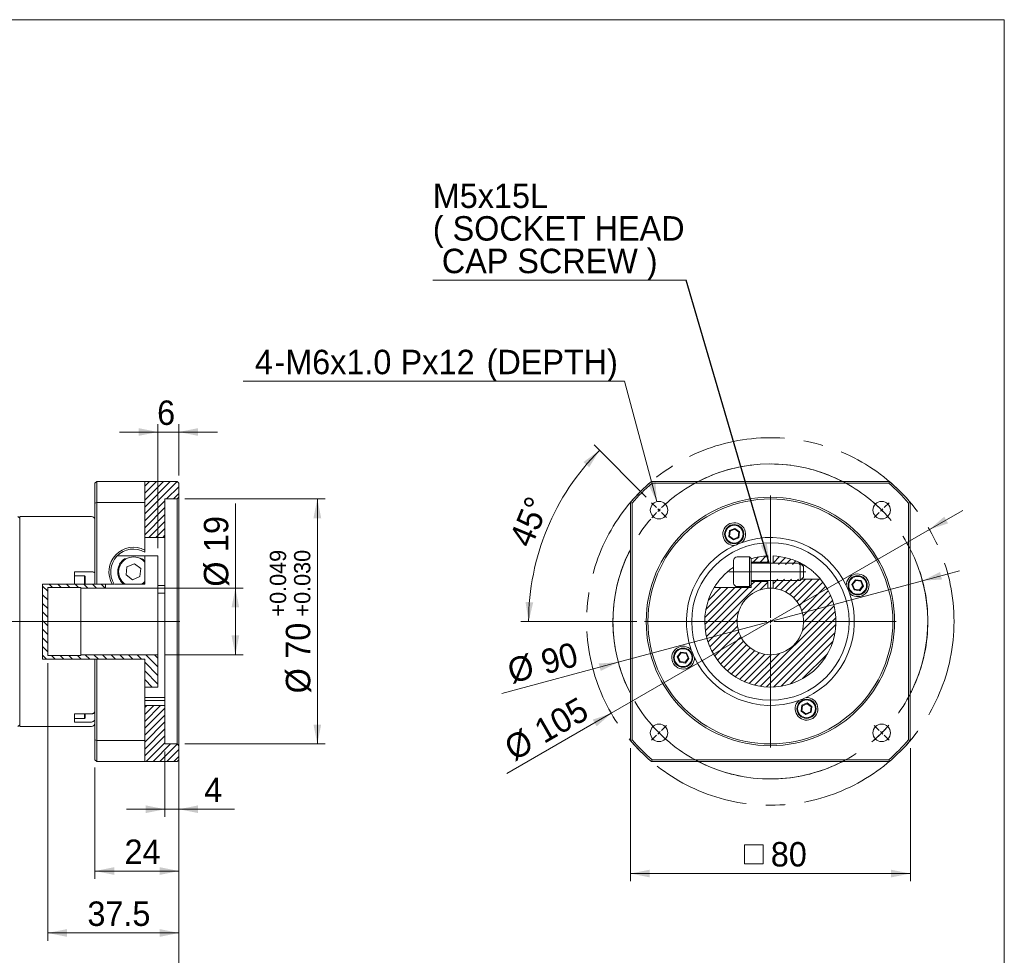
# Model space of a CAD drawing. Header units: millimetres. Extents: x 22 to 631, y 22 to 440.
# Tile 3 of 3: x 350 to 631, y 173 to 440. Entities that reach past the tile are written whole.
import ezdxf

# ---------------------------------------------------------------- set-up
doc = ezdxf.new("R2010")
doc.units = ezdxf.units.MM
doc.header["$LTSCALE"] = 2.2
doc.linetypes.add('CENTERX2', pattern=[20.32, 12.7, -2.54, 2.54, -2.54])
doc.styles.add('SLDTEXTSTYLE0', font='ARIAL.TTF', dxfattribs={"width": 0.948})
doc.styles.get("Standard").update_dxf_attribs({"font": 'ARIAL.TTF'})
doc.dimstyles.new('SLDDIMSTYLE1', dxfattribs={"dimtxt": 6.780361, "dimasz": 5.5, "dimexe": 0, "dimexo": 0.0625, "dimgap": 1.69509, "dimtad": 1, "dimdec": 4, "dimlfac": 2.2, "dimzin": 12, "dimdsep": 46, "dimtxsty": 'SLDTEXTSTYLE0', "dimsah": 1, "dimcen": 0.09, "dimadec": 4, "dimazin": 0, "dimtfac": 1, "dimtdec": 4, "dimtofl": 0, "dimtmove": 0, "dimatfit": 3, "dimfxl": 0, "dimtolj": 1, "dimtzin": 12, "dimarcsym": 0})
doc.dimstyles.new('SLDDIMSTYLE10', dxfattribs={"dimtxt": 6.780361, "dimasz": 5.5, "dimexe": 0, "dimexo": 0.0625, "dimgap": 1.69509, "dimtad": 1, "dimdec": 4, "dimrnd": 1e-09, "dimzin": 12, "dimdsep": 46, "dimtxsty": 'SLDTEXTSTYLE0', "dimsah": 1, "dimcen": 0.09, "dimadec": 0, "dimazin": 0, "dimtfac": 1, "dimtdec": 4, "dimtmove": 0, "dimatfit": 3, "dimfxl": 0, "dimtolj": 1, "dimtzin": 12, "dimarcsym": 0})
doc.dimstyles.new('SLDDIMSTYLE3', dxfattribs={"dimtxt": 6.780361, "dimasz": 5.5, "dimexe": 0, "dimexo": 0.0625, "dimgap": 1.69509, "dimtad": 1, "dimdec": 4, "dimrnd": 1e-09, "dimzin": 12, "dimdsep": 46, "dimtxsty": 'SLDTEXTSTYLE0', "dimsah": 1, "dimcen": 0.09, "dimadec": 0, "dimazin": 0, "dimtfac": 1, "dimtdec": 4, "dimtofl": 0, "dimtmove": 0, "dimatfit": 3, "dimfxl": 0, "dimtolj": 1, "dimtzin": 12, "dimarcsym": 0})
doc.dimstyles.new('SLDDIMSTYLE4', dxfattribs={"dimtxt": 6.780361, "dimasz": 5.5, "dimexe": 0, "dimexo": 0.0625, "dimgap": 1.69509, "dimtad": 0, "dimtih": 1, "dimtoh": 1, "dimdec": 0, "dimrnd": 1e-09, "dimzin": 12, "dimdsep": 46, "dimtxsty": 'SLDTEXTSTYLE0', "dimsah": 1, "dimcen": 0.09, "dimadec": 0, "dimazin": 0, "dimtfac": 1, "dimtdec": 4, "dimtofl": 0, "dimtmove": 0, "dimatfit": 3, "dimfxl": 0, "dimtolj": 1, "dimtzin": 12, "dimarcsym": 0})
doc.dimstyles.new('SLDDIMSTYLE5', dxfattribs={"dimtxt": 6.780361, "dimasz": 5.5, "dimexe": 0, "dimexo": 0.0625, "dimgap": 1.69509, "dimtad": 1, "dimdec": 4, "dimrnd": 1e-09, "dimzin": 12, "dimdsep": 46, "dimtxsty": 'SLDTEXTSTYLE0', "dimsah": 1, "dimcen": 0.09, "dimadec": 0, "dimazin": 0, "dimtol": 1, "dimtp": 0.049, "dimtm": -0.03, "dimtfac": 1, "dimtdec": 3, "dimtofl": 0, "dimtmove": 0, "dimatfit": 3, "dimfxl": 0, "dimtolj": 1, "dimtzin": 0, "dimarcsym": 0})
doc.dimstyles.new('SLDDIMSTYLE6', dxfattribs={"dimtxt": 6.780361, "dimasz": 5.5, "dimexe": 0, "dimexo": 0.0625, "dimgap": 1.69509, "dimtad": 1, "dimdec": 4, "dimrnd": 1e-09, "dimzin": 12, "dimdsep": 46, "dimtxsty": 'SLDTEXTSTYLE0', "dimsah": 1, "dimcen": 0.09, "dimadec": 0, "dimazin": 0, "dimtfac": 1, "dimtdec": 4, "dimtofl": 0, "dimtmove": 0, "dimatfit": 3, "dimfxl": 0, "dimtolj": 1, "dimtzin": 12, "dimarcsym": 0})
doc.dimstyles.new('SLDDIMSTYLE9', dxfattribs={"dimtxt": 0, "dimasz": 5.5, "dimexe": 0, "dimexo": 0.0625, "dimgap": 0, "dimtad": 0, "dimtih": 1, "dimtoh": 1, "dimdec": 0, "dimrnd": 1e-09, "dimzin": 0, "dimdsep": 46, "dimtxsty": 'Standard', "dimsah": 1, "dimcen": 0.09, "dimadec": 0, "dimazin": 0, "dimtfac": 5.5, "dimtdec": 0, "dimtofl": 0, "dimtmove": 0, "dimatfit": 3, "dimfxl": 0, "dimtolj": 1, "dimtzin": 0, "dimarcsym": 0})

# ---------------------------------------------------------------- blocks, each defined once
blk = doc.blocks.new('*D18')
at = {"color": 7, "linetype": 'Continuous', "lineweight": 0}
for p, q in [((238.47, 255.86), (238.47, 159.26)), ((395.47, 232.04), (395.47, 159.26)), ((238.47, 161.46), (395.47, 161.46))]:
    blk.add_line(p, q, dxfattribs=at)
for points in [[(238.47, 161.46), (243.97, 160.36), (243.97, 162.56)], [(395.47, 161.46), (389.97, 162.56), (389.97, 160.36)]]:
    blk.add_solid(points, dxfattribs=at)
at = {"color": 7, "linetype": 'Continuous', "lineweight": 0, "insert": (306.69, 170.46), "char_height": 6.985, "attachment_point": 1, "style": 'SLDTEXTSTYLE0'}
blk.add_mtext('157', dxfattribs=at)
blk = doc.blocks.new('*D19')
at = {"color": 7, "linetype": 'Continuous', "lineweight": 0}
for p, q in [((397.17, 303.06), (437.24, 303.06)), ((435.04, 303.06), (435.04, 233.06)), ((397.17, 233.06), (437.24, 233.06))]:
    blk.add_line(p, q, dxfattribs=at)
for points in [[(435.04, 303.06), (433.94, 297.56), (436.14, 297.56)], [(435.04, 233.06), (436.14, 238.56), (433.94, 238.56)]]:
    blk.add_solid(points, dxfattribs=at)
at = {"color": 7, "linetype": 'Continuous', "lineweight": 0, "attachment_point": 1, "rotation": 90, "style": 'SLDTEXTSTYLE0'}
for s, insert, char_height in [('0.049', (421.45, 273.08), 4.657), ('0.030', (428.38, 273.08), 4.657), ('+', (421.45, 269.46), 4.66), ('+', (428.38, 269.46), 4.66), ('70', (426.03, 257.4), 6.985), ('%%c', (426.03, 247.51), 6.985)]:
    blk.add_mtext(s, dxfattribs=dict(at, insert=insert, char_height=char_height))
blk = doc.blocks.new('*D20')
at = {"color": 7, "linetype": 'Continuous', "lineweight": 0}
for p, q in [((411.61, 277.56), (411.61, 301.72)), ((376.67, 277.56), (413.81, 277.56)), ((411.61, 258.56), (411.61, 277.56)), ((391.67, 258.56), (413.81, 258.56))]:
    blk.add_line(p, q, dxfattribs=at)
for points in [[(411.61, 277.56), (410.51, 272.06), (412.71, 272.06)], [(411.61, 258.56), (412.71, 264.06), (410.51, 264.06)]]:
    blk.add_solid(points, dxfattribs=at)
at = {"color": 7, "linetype": 'Continuous', "lineweight": 0, "char_height": 6.985, "attachment_point": 1, "rotation": 90, "style": 'SLDTEXTSTYLE0'}
for s, insert in [('19', (402.6, 287.89)), ('%%c', (402.6, 278))]:
    blk.add_mtext(s, dxfattribs=dict(at, insert=insert))
blk = doc.blocks.new('*D21')
at = {"color": 7, "linetype": 'Continuous', "lineweight": 0}
for p, q in [((391.47, 230.86), (391.47, 212.21)), ((395.47, 232.04), (395.47, 212.21)), ((391.47, 214.41), (380.47, 214.41)), ((395.47, 214.41), (391.47, 214.41)), ((395.47, 214.41), (411.37, 214.41))]:
    blk.add_line(p, q, dxfattribs=at)
for points in [[(391.47, 214.41), (385.97, 215.51), (385.97, 213.31)], [(395.47, 214.41), (400.97, 213.31), (400.97, 215.51)]]:
    blk.add_solid(points, dxfattribs=at)
at = {"color": 7, "linetype": 'Continuous', "lineweight": 0, "insert": (402.71, 223.41), "char_height": 6.98, "attachment_point": 1, "style": 'SLDTEXTSTYLE0'}
blk.add_mtext('4', dxfattribs=at)
blk = doc.blocks.new('*D22')
at = {"color": 7, "linetype": 'Continuous', "lineweight": 0}
for p, q in [((371.47, 226.36), (371.47, 194.55)), ((395.47, 226.36), (395.47, 194.55)), ((371.47, 196.75), (395.47, 196.75))]:
    blk.add_line(p, q, dxfattribs=at)
for points in [[(371.47, 196.75), (376.97, 195.65), (376.97, 197.85)], [(395.47, 196.75), (389.97, 197.85), (389.97, 195.65)]]:
    blk.add_solid(points, dxfattribs=at)
at = {"color": 7, "linetype": 'Continuous', "lineweight": 0, "insert": (379.93, 205.75), "char_height": 6.985, "attachment_point": 1, "style": 'SLDTEXTSTYLE0'}
blk.add_mtext('24', dxfattribs=at)
blk = doc.blocks.new('*D23')
at = {"color": 7, "linetype": 'Continuous', "lineweight": 0}
for p, q in [((357.97, 256.11), (357.97, 176.85)), ((395.47, 226.36), (395.47, 176.85)), ((395.47, 179.05), (357.97, 179.05))]:
    blk.add_line(p, q, dxfattribs=at)
for points in [[(357.97, 179.05), (363.47, 177.95), (363.47, 180.15)], [(395.47, 179.05), (389.97, 180.15), (389.97, 177.95)]]:
    blk.add_solid(points, dxfattribs=at)
at = {"color": 7, "linetype": 'Continuous', "lineweight": 0, "insert": (369.32, 188.05), "char_height": 6.985, "attachment_point": 1, "style": 'SLDTEXTSTYLE0'}
blk.add_mtext('37.5', dxfattribs=at)
blk = doc.blocks.new('*D33')
at = {"color": 7, "linetype": 'Continuous', "lineweight": 0}
for p, q in [((389.47, 288.99), (389.47, 324.39)), ((395.47, 309.76), (395.47, 324.39)), ((389.47, 322.19), (378.47, 322.19)), ((395.47, 322.19), (389.47, 322.19)), ((395.47, 322.19), (406.47, 322.19))]:
    blk.add_line(p, q, dxfattribs=at)
for points in [[(389.47, 322.19), (383.97, 323.29), (383.97, 321.09)], [(395.47, 322.19), (400.97, 321.09), (400.97, 323.29)]]:
    blk.add_solid(points, dxfattribs=at)
at = {"color": 7, "linetype": 'Continuous', "lineweight": 0, "insert": (389.25, 331.2), "char_height": 6.98, "attachment_point": 1, "style": 'SLDTEXTSTYLE0'}
blk.add_mtext('6', dxfattribs=at)
blk = doc.blocks.new('*D35')
at = {"color": 7, "linetype": 'Continuous', "lineweight": 0}
for p, q in [((610, 294.31), (619.53, 299.81)), ((519.07, 241.81), (610, 294.31)), ((519.07, 241.81), (489.22, 224.57))]:
    blk.add_line(p, q, dxfattribs=at)
for points in [[(610, 294.31), (615.32, 296.1), (614.22, 298.01)], [(519.07, 241.81), (513.76, 240.01), (514.86, 238.1)]]:
    blk.add_solid(points, dxfattribs=at)
at = {"color": 7, "linetype": 'Continuous', "lineweight": 0, "char_height": 6.985, "attachment_point": 1, "rotation": 30, "style": 'SLDTEXTSTYLE0'}
for s, insert in [('105', (496.31, 239.05)), ('%%c', (487.75, 234.1))]:
    blk.add_mtext(s, dxfattribs=dict(at, insert=insert))
blk = doc.blocks.new('*D36')
at = {"color": 7, "linetype": 'Continuous', "lineweight": 0}
for p, q in [((608, 279.7), (618.63, 282.55)), ((521.07, 256.41), (608, 279.7)), ((521.07, 256.41), (487.75, 247.48))]:
    blk.add_line(p, q, dxfattribs=at)
for points in [[(608, 279.7), (613.6, 280.06), (613.03, 282.19)], [(521.07, 256.41), (515.47, 256.05), (516.04, 253.92)]]:
    blk.add_solid(points, dxfattribs=at)
at = {"color": 7, "linetype": 'Continuous', "lineweight": 0, "char_height": 6.985, "attachment_point": 1, "rotation": 15, "style": 'SLDTEXTSTYLE0'}
for s, insert in [('90', (498.35, 259.63)), ('%%c', (488.79, 257.07))]:
    blk.add_mtext(s, dxfattribs=dict(at, insert=insert))
blk = doc.blocks.new('*D37')
at = {"color": 7, "linetype": 'Continuous', "lineweight": 0}
for p, q in [((529.04, 303.55), (514.12, 318.48)), ((526.34, 268.06), (493.23, 268.06))]:
    blk.add_line(p, q, dxfattribs=at)
blk.add_arc((564.54, 268.06), 69.1, 135, 180, dxfattribs=at)
for points in [[(515.67, 316.92), (511.13, 313.63), (512.75, 312.13)], [(495.43, 268.06), (496.75, 273.51), (494.55, 273.6)]]:
    blk.add_solid(points, dxfattribs=at)
at = {"color": 7, "linetype": 'Continuous', "lineweight": 0, "insert": (489.68, 291.45), "char_height": 6.985, "attachment_point": 1, "rotation": 67.5, "style": 'SLDTEXTSTYLE0'}
blk.add_mtext('45°', dxfattribs=at)
blk = doc.blocks.new('SW_SYMBOL_MOD_BOX')
at = {"color": 0, "linetype": 'Continuous', "lineweight": 0}
for p, q in [((440, 440), (440, 1760)), ((440, 1760), (1760, 1760)), ((1760, 1760), (1760, 440)), ((440, 440), (1760, 440))]:
    blk.add_line(p, q, dxfattribs=at)
blk = doc.blocks.new('*D38')
at = {"color": 7, "linetype": 'Continuous', "lineweight": 0}
for p, q in [((524.54, 231.85), (524.54, 193.83)), ((604.54, 231.85), (604.54, 193.83)), ((524.54, 196.03), (604.54, 196.03))]:
    blk.add_line(p, q, dxfattribs=at)
for points in [[(524.54, 196.03), (530.04, 194.93), (530.04, 197.13)], [(604.54, 196.03), (599.04, 197.13), (599.04, 194.93)]]:
    blk.add_solid(points, dxfattribs=at)
at = {"color": 7, "linetype": 'Continuous', "lineweight": 0, "xscale": 0.004092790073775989, "yscale": 0.004092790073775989, "zscale": 0.004092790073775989}
blk.add_blockref('SW_SYMBOL_MOD_BOX', (555.29, 197.04), dxfattribs=at)
at = {"color": 7, "linetype": 'Continuous', "lineweight": 0, "insert": (564.66, 205.03), "char_height": 6.985, "attachment_point": 1, "style": 'SLDTEXTSTYLE0'}
blk.add_mtext('80', dxfattribs=at)
blk = doc.blocks.new('*D40')
at = {"color": 7, "linetype": 'Continuous', "lineweight": 0}
for p, q in [((522.87, 336.68), (413.87, 336.68)), ((532.07, 302.29), (522.87, 336.68))]:
    blk.add_line(p, q, dxfattribs=at)
blk.add_solid([(532.07, 302.29), (531.71, 307.89), (529.59, 307.32)], dxfattribs=at)
at = {"color": 7, "linetype": 'Continuous', "lineweight": 0, "attachment_point": 1, "style": 'SLDTEXTSTYLE0'}
for s, insert, char_height in [(' (DEPTH)', (480.87, 345.69), 6.985), ('4', (417.19, 345.69), 6.98), ('M6x1.0', (425.87, 345.69), 6.985), ('Px', (458.84, 345.69), 6.985), ('12', (469.7, 345.69), 6.985), ('-', (422.77, 345.69), 6.98)]:
    blk.add_mtext(s, dxfattribs=dict(at, insert=insert, char_height=char_height))
blk = doc.blocks.new('SW_NOTE_3')
at = {"color": 0, "linetype": 'Continuous', "lineweight": 0}
for p, q in [((-72.44, 0), (0, 0)), ((0, 0), (-72.44, 0)), ((-72.44, 0), (0, 0)), ((0, 0), (-72.44, 0)), ((-72.44, 0), (0, 0)), ((0, 0), (-72.44, 0))]:
    blk.add_line(p, q, dxfattribs=at)
at = {"color": 0, "linetype": 'Continuous', "lineweight": 0, "char_height": 6.985, "attachment_point": 1, "style": 'SLDTEXTSTYLE0'}
for s, insert in [('M5x15L', (-72.44, 27.64)), ('( SOCKET HEAD', (-72.44, 18.32)), (' CAP SCREW )', (-72.44, 9.01))]:
    blk.add_mtext(s, dxfattribs=dict(at, insert=insert))
blk = doc.blocks.new('SW_CENTERMARKSYMBOL_2')
at = {"color": 0, "linetype": 'Continuous', "lineweight": 0}
for p, q in [((0, 1), (0, 36)), ((-1, 0), (-36, 0)), ((0, 0), (-0.5, 0)), ((0, 0), (0, 0.5)), ((0, 0), (0, -0.5)), ((0, 0), (0.5, 0)), ((1, 0), (36, 0)), ((0, -1), (0, -36))]:
    blk.add_line(p, q, dxfattribs=at)
blk = doc.blocks.new('SW_CENTERMARKSYMBOL_3')
at = {"color": 0, "linetype": 'Continuous', "lineweight": 0}
for p, q in [((-0.71, 0.71), (-2.12, 2.12)), ((0, 0), (-0.35, 0.35)), ((0, 0), (0.35, -0.35)), ((63.64, 0), (63.29, -0.35)), ((63.64, 0), (63.99, 0.35)), ((64.35, 0.71), (65.76, 2.12)), ((0.71, -0.71), (2.12, -2.12)), ((62.93, -0.71), (61.52, -2.12)), ((0.71, -62.93), (2.12, -61.52)), ((62.93, -62.93), (61.52, -61.52)), ((-0.71, -64.35), (-2.12, -65.76)), ((0, -63.64), (-0.35, -63.99)), ((0, -63.64), (0.35, -63.29)), ((63.64, -63.64), (63.29, -63.29)), ((63.64, -63.64), (63.99, -63.99)), ((64.35, -64.35), (65.76, -65.76))]:
    blk.add_line(p, q, dxfattribs=at)
for start, end in [(135, 135.6366), (134.3634, 135), (131.1803, 133.7268), (46.2732, 48.8197), (45, 45.6366), (44.3634, 45), (136.2732, 138.8197), (41.1803, 43.7268), (221.1803, 223.7268), (316.2732, 318.8197), (224.3634, 225), (225, 225.6366), (226.2732, 228.8197), (311.1803, 313.7268), (314.3634, 315), (315, 315.6366)]:
    blk.add_arc((31.82, -31.82), 45, start, end, dxfattribs=at)

msp = doc.modelspace()

# ---------------------------------------------------------------- hatches: boundary and pattern name
at = {"linetype": 'Continuous', "lineweight": 0}
h = msp.add_hatch(dxfattribs=at)
h.set_pattern_fill('ANSI31', scale=0.44, style=0)
h.paths.add_polyline_path([(391.47389, 292.056257), (391.47389, 303.056257), (394.97389, 303.056257), (395.47389, 303.556257), (395.47389, 307.556257), (394.97389, 308.056257), (385.70279, 308.056257), (385.70279, 292.056257)], flags=0)
h = msp.add_hatch(dxfattribs=at)
h.set_pattern_fill('ANSI31', scale=0.44, style=0)
edge = h.paths.add_edge_path(flags=0)
edge.add_arc((564.53662, 268.056257), 18.75, 92.29244278, 107.05762362)
edge.add_line((559.03662, 285.981449), (559.03662, 285.006257))
edge.add_line((559.03662, 285.006257), (563.78662, 285.006257))
edge.add_line((563.78662, 285.006257), (563.78662, 286.791251))
h = msp.add_hatch(dxfattribs=at)
h.set_pattern_fill('ANSI31', scale=0.44, style=0)
edge = h.paths.add_edge_path(flags=0)
edge.add_arc((564.53662, 268.056257), 18.75, 60.38126072, 87.70755722)
edge.add_line((565.28662, 286.791251), (565.28662, 284.356257))
edge.add_line((565.28662, 284.356257), (573.803362, 284.356257))
h = msp.add_hatch(dxfattribs=at)
h.set_pattern_fill('ANSI31', scale=0.55, angle=90, style=0)
h.paths.add_polyline_path([(374.47389, 277.556257), (374.47389, 278.735192), (356.510535, 278.735192), (356.510535, 257.294726), (385.70279, 257.294726), (385.70279, 249.306257), (389.47389, 249.306257), (389.47389, 258.556257), (367.47389, 258.556257), (367.47389, 258.306257), (357.97389, 258.306257), (357.97389, 277.806257), (367.47389, 277.806257), (367.47389, 277.556257)], flags=0)
h = msp.add_hatch(dxfattribs=at)
h.set_pattern_fill('ANSI31', scale=0.44, style=0)
edge = h.paths.add_edge_path(flags=0)
edge.add_arc((564.53662, 268.056257), 18.75, 148.84645384, 400.19067226)
edge.add_line((578.859766, 280.156257), (565.28662, 280.156257))
edge.add_line((565.28662, 280.156257), (565.28662, 277.526606))
edge.add_arc((564.53662, 268.056257), 9.5, -265.47193699, 85.47193699, ccw=False)
edge.add_line((563.78662, 277.526606), (563.78662, 279.506257))
edge.add_line((563.78662, 279.506257), (559.03662, 279.506257))
edge.add_line((559.03662, 279.506257), (559.03662, 277.756257))
edge.add_line((559.03662, 277.756257), (548.490671, 277.756257))
h = msp.add_hatch(dxfattribs=at)
h.set_pattern_fill('ANSI31', scale=0.44, style=0)
h.paths.add_polyline_path([(385.70279, 244.056257), (385.70279, 228.056257), (394.97389, 228.056257), (395.47389, 228.556257), (395.47389, 232.556257), (394.97389, 233.056257), (391.47389, 233.056257), (391.47389, 244.056257)], flags=0)

# ---------------------------------------------------------------- linework, layer by layer
at = {"color": 7, "linetype": 'Continuous', "lineweight": 0}
for p, q in [((22, 440), (631.4, 440)), ((631.4, 440), (631.4, 22))]:
    msp.add_line(p, q, dxfattribs=at)
at = {"color": 7, "linetype": 'Continuous', "lineweight": 15}
for p, q in [((371.473892, 307.556259), (371.973893, 308.056256)), ((371.473892, 301.875631), (371.473892, 307.556259)), ((371.973893, 308.056256), (371.973893, 302.059932)), ((385.702788, 308.056256), (371.973893, 308.056256)), ((385.702788, 308.056256), (385.702788, 302.059932)), ((394.973888, 308.056256), (385.702788, 308.056256)), ((394.973888, 308.056256), (395.473889, 307.556259)), ((395.473889, 303.556258), (395.473889, 307.556259)), ((530.717247, 307.556259), (530.532945, 308.056256)), ((530.532945, 308.056256), (598.540295, 308.056256)), ((598.355994, 307.556259), (530.717247, 307.556259)), ((584.35734, 308.056256), (584.545423, 308.363179)), ((585.152148, 308.056256), (584.545423, 308.363179)), ((598.355994, 307.556259), (598.540295, 308.056256)), ((371.973893, 302.059932), (371.473892, 301.875631)), ((371.473892, 278.735192), (371.473892, 301.875631)), ((371.973893, 302.059932), (385.702788, 302.059932)), ((371.973893, 302.059932), (371.973893, 278.735192)), ((385.702788, 288.46707), (385.702788, 302.059932)), ((394.973888, 303.056257), (391.473888, 303.056257)), ((391.473888, 303.056257), (391.473888, 292.056257)), ((395.473889, 303.556258), (394.973888, 303.056257)), ((394.973888, 233.056257), (394.973888, 303.056257)), ((395.473889, 303.556258), (395.473889, 232.556256)), ((525.036618, 301.875631), (524.536621, 302.059932)), ((524.536621, 234.052582), (524.536621, 302.059932)), ((525.036618, 301.875631), (525.036618, 234.236883)), ((604.536619, 302.059932), (604.036622, 301.875631)), ((604.036622, 234.236883), (604.036622, 301.875631)), ((604.536619, 302.059932), (604.536619, 234.052582)), ((349.97389, 297.556257), (349.473889, 298.056256)), ((370.47389, 298.056256), (349.97389, 298.056256)), ((349.97389, 298.056256), (349.97389, 268.056257)), ((552.659594, 292.354767), (552.872221, 294.015525)), ((552.872221, 294.015525), (554.416796, 294.661764)), ((553.055939, 293.875592), (552.872221, 294.015525)), ((553.055939, 293.875592), (552.872639, 292.443902)), ((554.387467, 294.432694), (553.055939, 293.875592)), ((554.387467, 294.432694), (554.416796, 294.661764)), ((555.535697, 293.558106), (554.387467, 294.432694)), ((554.416796, 294.661764), (555.748741, 293.647243)), ((555.352397, 292.126418), (555.535697, 293.558106)), ((555.535697, 293.558106), (555.748741, 293.647243)), ((555.748741, 293.647243), (555.536114, 291.986483)), ((391.473888, 292.056257), (385.702788, 292.056257)), ((391.473888, 292.056257), (391.473888, 278.318061)), ((552.659594, 292.354767), (552.872639, 292.443902)), ((553.99154, 291.340245), (552.659594, 292.354767)), ((552.872639, 292.443902), (554.020868, 291.569315)), ((555.536114, 291.986483), (553.99154, 291.340245)), ((553.99154, 291.340245), (554.020868, 291.569315)), ((554.020868, 291.569315), (555.352397, 292.126418)), ((555.536114, 291.986483), (555.352397, 292.126418)), ((385.702788, 288.46707), (385.702788, 287.897552)), ((524.229698, 288.065059), (524.536621, 288.671784)), ((524.536621, 287.876977), (524.229698, 288.065059)), ((385.702788, 286.79125), (377.817302, 286.79125)), ((379.949419, 285.981449), (380.428052, 285.981449)), ((382.752723, 284.548764), (380.627936, 283.643985)), ((384.598671, 283.161036), (382.752723, 284.548764)), ((384.519725, 285.981449), (384.998358, 285.981449)), ((385.702788, 285.390616), (385.702788, 286.79125)), ((385.702788, 286.79125), (389.473892, 286.79125)), ((385.702788, 285.121121), (385.702788, 285.390616)), ((389.473892, 277.526605), (389.473892, 286.79125)), ((554.03662, 279.006257), (554.03662, 285.506256)), ((558.53662, 286.506256), (555.036621, 286.506256)), ((559.03662, 286.006257), (558.53662, 286.506256)), ((558.53662, 283.921326), (558.53662, 286.506256)), ((559.03662, 286.006257), (559.03662, 283.725435)), ((559.03662, 285.006257), (563.78662, 285.006257)), ((573.036621, 284.756257), (559.03662, 284.756257)), ((563.78662, 285.006257), (563.78662, 286.79125)), ((563.78662, 284.756257), (563.78662, 285.006257)), ((565.28662, 286.79125), (565.28662, 284.756257)), ((574.03662, 283.756256), (573.036621, 284.756257)), ((573.036621, 279.756257), (573.036621, 284.756257)), ((573.43662, 284.356257), (573.803362, 284.356257)), ((370.47389, 282.250852), (365.673891, 282.250852)), ((365.673891, 278.735192), (365.673891, 282.250852)), ((380.627936, 283.643985), (380.349106, 281.351477)), ((384.319841, 280.86853), (384.598671, 283.161036)), ((385.702788, 282.625996), (385.702788, 281.886518)), ((558.53662, 278.006257), (558.53662, 283.921326)), ((559.03662, 283.725435), (559.03662, 278.506257)), ((574.03662, 280.756257), (574.03662, 283.756256)), ((365.673891, 278.735192), (356.510534, 278.735192)), ((356.510534, 278.735192), (356.510534, 257.294726)), ((368.47389, 281.13871), (365.673891, 281.13871)), ((365.673891, 278.735192), (368.47389, 278.735192)), ((368.67389, 280.93871), (368.47389, 281.13871)), ((368.47389, 278.735192), (368.47389, 281.13871)), ((368.67389, 278.735192), (368.47389, 278.735192)), ((368.67389, 280.93871), (368.67389, 278.735192)), ((368.775296, 278.735192), (371.473892, 278.735192)), ((371.973893, 278.735192), (371.473892, 278.735192)), ((371.973893, 278.735192), (376.423924, 278.735192)), ((374.473891, 277.556257), (374.473891, 278.735192)), ((377.01018, 278.735192), (376.423924, 278.735192)), ((377.11159, 278.735192), (379.671729, 278.735192)), ((379.671729, 278.735192), (379.992447, 278.735192)), ((380.349106, 281.351477), (382.195062, 279.963751)), ((382.195062, 279.963751), (384.319841, 280.86853)), ((384.955338, 278.735192), (385.276048, 278.735192)), ((385.276048, 278.735192), (385.702788, 278.735192)), ((385.702788, 279.121898), (385.702788, 279.391392)), ((385.702788, 278.735192), (385.702788, 279.121898)), ((559.03662, 279.756257), (573.036621, 279.756257)), ((563.78662, 279.506257), (559.03662, 279.506257)), ((563.78662, 279.506257), (563.78662, 279.756257)), ((563.78662, 277.526605), (563.78662, 279.506257)), ((565.28662, 279.756257), (565.28662, 277.526605)), ((573.036621, 279.756257), (574.03662, 280.756257)), ((578.859765, 280.156257), (573.43662, 280.156257)), ((587.820608, 278.601338), (588.83513, 279.933283)), ((588.924265, 279.720239), (588.049678, 278.572009)), ((588.83513, 279.933283), (590.495888, 279.720656)), ((588.83513, 279.933283), (588.924265, 279.720239)), ((590.355955, 279.536939), (588.924265, 279.720239)), ((590.355955, 279.536939), (590.495888, 279.720656)), ((590.913058, 278.20541), (590.355955, 279.536939)), ((590.495888, 279.720656), (591.142128, 278.176082)), ((357.973891, 277.806257), (367.473892, 277.806257)), ((357.973891, 258.306257), (357.973891, 277.806257)), ((367.473892, 277.806257), (367.473892, 277.556257)), ((367.473892, 277.556257), (374.473891, 277.556257)), ((367.473892, 258.556257), (367.473892, 277.556257)), ((374.473891, 277.526605), (374.473891, 277.556257)), ((389.473892, 277.526605), (374.473891, 277.526605)), ((391.473888, 278.318061), (389.473892, 278.318061)), ((389.473892, 258.556257), (389.473892, 277.526605)), ((389.473892, 276.141112), (391.473888, 276.141112)), ((391.473888, 276.141112), (391.473888, 278.318061)), ((391.473888, 276.141112), (391.473888, 246.360742)), ((548.49067, 277.756257), (559.03662, 277.756257)), ((555.036621, 278.006257), (558.53662, 278.006257)), ((558.53662, 278.006257), (559.03662, 278.506257)), ((559.03662, 278.506257), (559.03662, 277.756257)), ((588.466846, 277.056763), (587.820608, 278.601338)), ((587.820608, 278.601338), (588.049678, 278.572009)), ((588.049678, 278.572009), (588.606781, 277.240481)), ((588.466846, 277.056763), (588.606781, 277.240481)), ((590.127606, 276.844136), (588.466846, 277.056763)), ((588.606781, 277.240481), (590.038469, 277.057181)), ((590.038469, 277.057181), (590.913058, 278.20541)), ((590.038469, 277.057181), (590.127606, 276.844136)), ((591.142128, 278.176082), (590.127606, 276.844136)), ((590.913058, 278.20541), (591.142128, 278.176082)), ((349.97389, 268.056257), (349.97389, 238.056258)), ((537.931113, 257.936432), (538.945634, 259.268378)), ((539.034771, 259.055334), (538.160183, 257.907104)), ((538.945634, 259.268378), (540.606395, 259.055751)), ((539.034771, 259.055334), (538.945634, 259.268378)), ((540.46646, 258.872033), (539.034771, 259.055334)), ((540.606395, 259.055751), (540.46646, 258.872033)), ((540.606395, 259.055751), (541.252632, 257.511177)), ((356.510534, 257.294726), (370.47389, 257.294726)), ((367.473892, 258.306257), (357.973891, 258.306257)), ((367.473892, 258.556257), (367.473892, 258.306257)), ((389.473892, 258.556257), (367.473892, 258.556257)), ((371.473892, 234.236883), (371.473892, 257.294726)), ((371.473892, 257.294726), (371.973893, 257.294726)), ((371.973893, 257.294726), (371.973893, 234.052582)), ((385.702788, 257.294726), (371.973893, 257.294726)), ((385.702788, 234.052582), (385.702788, 257.294726)), ((389.473892, 258.556257), (389.473892, 249.306256)), ((538.577352, 256.391858), (537.931113, 257.936432)), ((538.160183, 257.907104), (537.931113, 257.936432)), ((538.160183, 257.907104), (538.717285, 256.575575)), ((538.717285, 256.575575), (538.577352, 256.391858)), ((540.238111, 256.179231), (538.577352, 256.391858)), ((538.717285, 256.575575), (540.148976, 256.392275)), ((540.148976, 256.392275), (541.023562, 257.540505)), ((540.238111, 256.179231), (540.148976, 256.392275)), ((541.252632, 257.511177), (540.238111, 256.179231)), ((541.023562, 257.540505), (540.46646, 258.872033)), ((541.252632, 257.511177), (541.023562, 257.540505)), ((385.702788, 249.306256), (389.473892, 249.306256)), ((604.536619, 248.235537), (604.843542, 248.047455)), ((604.536619, 247.44073), (604.843542, 248.047455)), ((391.473888, 246.360742), (385.702788, 246.360742)), ((385.702788, 245.45902), (391.473888, 245.45902)), ((391.473888, 245.45902), (391.473888, 246.360742)), ((391.473888, 245.45902), (391.473888, 244.056257)), ((385.702788, 244.056257), (391.473888, 244.056257)), ((391.473888, 244.056257), (391.473888, 233.056257)), ((573.324499, 242.465271), (573.537126, 244.126032)), ((573.537544, 242.554408), (573.324499, 242.465271)), ((574.656445, 241.45075), (573.324499, 242.465271)), ((573.537126, 244.126032), (575.081701, 244.772269)), ((573.537126, 244.126032), (573.720844, 243.986097)), ((573.720844, 243.986097), (573.537544, 242.554408)), ((573.537544, 242.554408), (574.685773, 241.67982)), ((575.052372, 244.543199), (573.720844, 243.986097)), ((576.201019, 242.096989), (574.656445, 241.45075)), ((574.685773, 241.67982), (576.017302, 242.236922)), ((575.081701, 244.772269), (575.052372, 244.543199)), ((576.200602, 243.668612), (575.052372, 244.543199)), ((575.081701, 244.772269), (576.413647, 243.757747)), ((576.017302, 242.236922), (576.200602, 243.668612)), ((576.017302, 242.236922), (576.201019, 242.096989)), ((576.413647, 243.757747), (576.200602, 243.668612)), ((576.413647, 243.757747), (576.201019, 242.096989)), ((370.47389, 241.626852), (365.673891, 241.626852)), ((365.673891, 239.33075), (365.673891, 241.626852)), ((365.673891, 240.36151), (368.47389, 240.36151)), ((365.673891, 239.33075), (370.47389, 239.33075)), ((368.47389, 241.09364), (368.47389, 241.626852)), ((368.47389, 240.36151), (368.47389, 241.09364)), ((368.47389, 240.36151), (368.67389, 240.56151)), ((368.67389, 241.626852), (368.67389, 240.56151)), ((574.685773, 241.67982), (574.656445, 241.45075)), ((349.473889, 238.056258), (349.97389, 238.556257)), ((349.97389, 238.056258), (370.47389, 238.056258)), ((371.973893, 234.052582), (371.473892, 234.236883)), ((371.473892, 228.556255), (371.473892, 234.236883)), ((385.702788, 234.052582), (371.973893, 234.052582)), ((371.973893, 234.052582), (371.973893, 228.056258)), ((385.702788, 234.052582), (385.702788, 228.056258)), ((525.036618, 234.236883), (524.536621, 234.052582)), ((604.536619, 234.052582), (604.036622, 234.236883)), ((391.473888, 233.056257), (394.973888, 233.056257)), ((394.973888, 233.056257), (395.473889, 232.556256)), ((395.473889, 228.556255), (395.473889, 232.556256)), ((371.973893, 228.056258), (371.473892, 228.556255)), ((371.973893, 228.056258), (385.702788, 228.056258)), ((385.702788, 228.056258), (394.973888, 228.056258)), ((395.473889, 228.556255), (394.973888, 228.056258)), ((530.532945, 228.056258), (530.717247, 228.556255)), ((598.540295, 228.056258), (530.532945, 228.056258)), ((530.717247, 228.556255), (598.355994, 228.556255)), ((543.921093, 228.056258), (544.527818, 227.749335)), ((544.7159, 228.056258), (544.527818, 227.749335)), ((598.540295, 228.056258), (598.355994, 228.556255))]:
    msp.add_line(p, q, dxfattribs=at)
at = {"color": 7, "linetype": 'CENTERX2', "lineweight": 0, "ltscale": 2.2}
for p, q in [((552.685238, 282.256257), (574.666985, 282.256257)), ((235.913725, 268.056257), (402.705633, 268.056257))]:
    msp.add_line(p, q, dxfattribs=at)
at = {"color": 7, "linetype": 'CENTERX2', "lineweight": 0}
for radius in [52.5, 45]:
    msp.add_circle((564.53662, 268.056257), radius, dxfattribs=at)
at = {"color": 7, "linetype": 'Continuous', "lineweight": 15}
for centre, radius in [((564.53662, 268.056257), 35.5), ((564.53662, 268.056257), 35), ((532.716815, 299.876062), 2.5), ((596.356425, 299.876062), 2.5), ((554.204168, 293.001004), 2.75), ((554.204168, 293.001004), 2.55), ((564.53662, 268.056257), 22.5), ((589.481368, 278.38871), 2.75), ((589.481368, 278.38871), 2.55), ((539.591873, 257.723804), 2.75), ((539.591873, 257.723804), 2.55), ((574.869073, 243.11151), 2.75), ((574.869073, 243.11151), 2.55), ((532.716815, 236.236452), 2.5), ((596.356425, 236.236452), 2.5)]:
    msp.add_circle(centre, radius, dxfattribs=at)
for centre, radius, start, end in [((564.53662, 268.056257), 45, 63.59968891, 117.26604445), ((564.53662, 268.056257), 52.5, 130.36759354, 139.63240646), ((564.53662, 268.056257), 52, 130.56969723, 139.43030277), ((564.53662, 268.056257), 52, 40.56969723, 49.43030277), ((564.53662, 268.056257), 52.5, 40.36759354, 49.63240646), ((370.47389, 297.056257), 1, 0, 90), ((554.204168, 293.001004), 3.25, 313.75439626, 271.24560374), ((564.53662, 268.056257), 24, 109.68622877, 115.31377123), ((564.53662, 268.056257), 24, 25.31377123, 109.68622877), ((382.47389, 282.256257), 7, 62.530822, 210.1992983), ((382.47389, 282.256257), 6.5, 60.21453567, 212.79960325), ((564.53662, 268.056257), 45, 153.59968891, 207.26604445), ((564.53662, 268.056257), 24, 115.31377123, 199.68622877), ((564.53662, 268.056257), 45, 333.59968891, 27.26604445), ((382.47389, 282.256257), 4.25, 40.55862073, 235.94352706), ((555.03662, 285.506257), 1, 90, 180), ((564.53662, 268.056257), 18.75, 92.29244278, 107.05762362), ((564.53662, 268.056257), 18.75, 60.38126072, 87.70755722), ((589.481368, 278.38871), 3.25, 223.75439626, 181.24560374), ((382.47389, 282.256257), 4.25, 304.05647294, 319.44137927), ((564.53662, 268.056257), 18.75, 148.84645384, 40.19067226), ((555.03662, 279.006257), 1, 180, 270), ((564.53662, 268.056257), 9.5, 94.52806301, 85.47193699), ((564.53662, 268.056257), 9.5, 85.47193699, 94.52806301), ((564.53662, 268.056257), 24, 295.31377123, 19.68622877), ((564.53662, 268.056257), 24, 19.68622877, 25.31377123), ((539.591873, 257.723804), 3.25, 43.75439626, 1.24560374), ((564.53662, 268.056257), 24, 199.68622877, 205.31377123), ((564.53662, 268.056257), 24, 205.31377123, 289.68622877), ((574.869073, 243.11151), 3.25, 133.75439626, 91.24560374), ((564.53662, 268.056257), 24, 289.68622877, 295.31377123), ((370.47389, 239.056257), 1, 270, 0), ((564.53662, 268.056257), 52.5, 220.36759354, 229.63240646), ((564.53662, 268.056257), 52, 220.56969723, 229.43030277), ((564.53662, 268.056257), 52, 310.56969723, 319.43030277), ((564.53662, 268.056257), 52.5, 310.36759354, 319.63240646), ((564.53662, 268.056257), 45, 243.59968891, 297.26604445)]:
    msp.add_arc(centre, radius, start, end, dxfattribs=at)
for points, knots in [([(379.949419, 285.981449), (379.589717, 285.691028), (378.871141, 285.110857), (378.254671, 283.974117), (377.988111, 282.880757), (377.951972, 282.018996), (378.084181, 281.152079), (378.426116, 280.186401), (378.97569, 279.337626), (379.522278, 278.864545), (379.671729, 278.735192)], [0, 0, 0, 0, 0.2145107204, 0.4285273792, 0.5362939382, 0.6439358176, 0.7318741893, 0.8196804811, 0.9506959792, 1, 1, 1, 1]), ([(385.702788, 285.390616), (385.678148, 285.415693), (385.458822, 285.638914), (385.214887, 285.820374), (384.998358, 285.981449)], [0, 0, 0, 0, 0.1123435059, 1, 1, 1, 1]), ([(385.702788, 285.019717), (385.702788, 285.010289), (385.702788, 284.991469), (385.702788, 284.838481), (385.702788, 284.548552), (385.702788, 284.038736), (385.702788, 283.36879), (385.702788, 282.875381), (385.702788, 282.625996)], [0, 0, 0, 0, 0.0867468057, 0.1731672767, 0.2936804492, 0.480185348, 0.7372695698, 1, 1, 1, 1]), ([(573.803362, 284.356257), (573.815695, 284.349274), (573.843539, 284.333508), (574.101447, 284.184848), (574.675069, 283.837508), (575.609908, 283.20862), (576.696887, 282.351599), (577.618778, 281.503445), (578.256693, 280.842253), (578.629713, 280.425695), (578.827288, 280.194864), (578.84958, 280.168365), (578.859765, 280.156257)], [0, 0, 0, 0, 0.0442326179, 0.0998589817, 0.1897535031, 0.3507298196, 0.5232905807, 0.6766334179, 0.7862596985, 0.870863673, 0.9409961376, 1, 1, 1, 1]), ([(371.473892, 281.866174), (371.472614, 281.880467), (371.467467, 281.938049), (371.390825, 282.037013), (371.19174, 282.144684), (370.910605, 282.220204), (370.655638, 282.248589), (370.508803, 282.250417), (370.47389, 282.250852)], [0, 0, 0, 0, 0.0714495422, 0.2878356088, 0.5039203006, 0.719110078, 0.9332130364, 1, 1, 1, 1]), ([(385.702788, 281.886518), (385.702788, 281.405973), (385.702788, 280.79255), (385.702788, 280.083882), (385.702788, 279.776101), (385.702788, 279.571026), (385.702788, 279.498037), (385.702788, 279.493731), (385.702788, 279.492798)], [0, 0, 0, 0, 0.5009569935, 0.639479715, 0.7788702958, 0.8755674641, 0.9730164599, 1, 1, 1, 1]), ([(554.03662, 283.583303), (553.700228, 283.349191), (552.978795, 282.847111), (551.999826, 282.017667), (551.103006, 281.152752), (550.214333, 280.184548), (549.352275, 279.08627), (548.728984, 278.150203), (548.508657, 277.785908), (548.494371, 277.762358), (548.49067, 277.756257)], [0, 0, 0, 0, 0.1187992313, 0.2547791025, 0.3658682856, 0.4767906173, 0.6422974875, 0.8089450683, 0.9505019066, 1, 1, 1, 1]), ([(384.853928, 278.735192), (384.844644, 278.735192), (384.826126, 278.735192), (384.676915, 278.735192), (384.38389, 278.735192), (383.815995, 278.735192), (383.029018, 278.735192), (382.198911, 278.735192), (381.40886, 278.735192), (380.822899, 278.735192), (380.413852, 278.735192), (380.215008, 278.735192), (380.109075, 278.735192), (380.098427, 278.735192), (380.093849, 278.735192)], [0, 0, 0, 0, 0.0405724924, 0.080920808, 0.1399312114, 0.2394269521, 0.3993475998, 0.5628720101, 0.6848987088, 0.8249809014, 0.879044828, 0.9334866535, 0.9714060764, 1, 1, 1, 1]), ([(385.276048, 278.735192), (385.357577, 278.80252), (385.507728, 278.926518), (385.641604, 279.060613), (385.702788, 279.121898)], [0, 0, 0, 0, 0.5429832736, 1, 1, 1, 1]), ([(370.47389, 257.294726), (370.475025, 257.294726), (370.533648, 257.294726), (370.701232, 257.294726), (370.963653, 257.294726), (371.221221, 257.294726), (371.403522, 257.294726), (371.469209, 257.294726), (371.473089, 257.294726), (371.473892, 257.294726)], [0, 0, 0, 0, 0.0020972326, 0.1083246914, 0.3093251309, 0.5100207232, 0.7188107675, 0.9417843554, 1, 1, 1, 1]), ([(371.473892, 242.555548), (371.472614, 242.52104), (371.467467, 242.382023), (371.390825, 242.143104), (371.19174, 241.883166), (370.910605, 241.700838), (370.655638, 241.632319), (370.508803, 241.627902), (370.47389, 241.626852)], [0, 0, 0, 0, 0.0714495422, 0.2878356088, 0.5039203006, 0.719110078, 0.9332130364, 1, 1, 1, 1]), ([(370.47389, 239.33075), (370.585825, 239.34093), (370.809751, 239.361294), (371.108418, 239.520053), (371.334645, 239.754014), (371.456223, 240.015413), (371.468818, 240.189366), (371.473892, 240.259447)], [0, 0, 0, 0, 0.2131957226, 0.426501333, 0.6402783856, 0.8550784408, 1, 1, 1, 1])]:
    msp.add_open_spline(points, degree=3, knots=knots, dxfattribs=at)

# ---------------------------------------------------------------- block references
at = {"color": 7, "linetype": 'Continuous', "lineweight": 0}
for name, p in [('SW_NOTE_3', (540.493099, 365.547304)), ('SW_CENTERMARKSYMBOL_2', (564.53662, 268.056257)), ('SW_CENTERMARKSYMBOL_3', (532.716815, 299.876062))]:
    msp.add_blockref(name, p, dxfattribs=at)

# ---------------------------------------------------------------- dimensions: what is measured, and where the dimension line sits
dim = msp.add_diameter_dim_2p(p1=(533.104364, 298.426992), p2=(532.0709, 302.29118), text='<>-M6x1.0Px12 (DEPTH)\\P', dimstyle='SLDDIMSTYLE4', override={"dimpost": '<>'}, dxfattribs=at)
dim.commit()
dim.dimension.update_dxf_attribs({"geometry": '*D40', "text_midpoint": (467.544019, 341.890744), "dimtype": 163})
for base, p1, p2, dimstyle, picture, middle in [((389.47389, 322.191497), (395.47389, 307.556257), (389.47389, 286.791251), 'SLDDIMSTYLE6', '*D33', (391.82929, 322.191497)), ((395.47389, 161.456257), (238.47389, 258.056257), (395.47389, 234.236884), 'SLDDIMSTYLE3', '*D18', (314.452213, 161.456257)), ((357.97389, 179.050735), (395.47389, 228.556257), (357.97389, 258.306257), 'SLDDIMSTYLE3', '*D23', (378.376775, 179.050735)), ((391.47389, 214.40503), (395.47389, 234.236884), (391.47389, 233.056257), 'SLDDIMSTYLE6', '*D21', (405.296712, 214.40503))]:
    dim = msp.add_linear_dim(base=base, p1=p1, p2=p2, dimstyle=dimstyle, dxfattribs=at)
    dim.commit()
    dim.dimension.update_dxf_attribs({"geometry": picture, "text_midpoint": middle, "dimtype": 160})
dim = msp.add_angular_dim_2l(base=(500.693882, 294.500785), line1=((600.53662, 268.056257), (528.53662, 268.056257)), line2=((530.595495, 301.997383), (534.838135, 297.754742)), dimstyle='SLDDIMSTYLE1', dxfattribs=at)
dim.commit()
dim.dimension.update_dxf_attribs({"geometry": '*D37', "text_midpoint": (500.693882, 294.500785), "dimtype": 162})
for base, p1, p2, angle, text, dimstyle, picture, middle in [((411.606247, 277.556257), (389.47389, 258.556257), (374.47389, 277.556257), 90, '%%c<>', 'SLDDIMSTYLE3', '*D20', (411.606247, 288.111349)), ((435.037545, 233.056257), (394.97389, 303.056257), (394.97389, 233.056257), 90, '%%c<>', 'SLDDIMSTYLE5', '*D19', (435.037545, 268.056257)), ((604.53662, 196.029853), (524.53662, 234.052581), (604.53662, 234.052581), 0, '{\\fGDT;o}<>', 'SLDDIMSTYLE3', '*D38', (565.146913, 196.029853))]:
    dim = msp.add_linear_dim(base=base, p1=p1, p2=p2, angle=angle, text=text, dimstyle=dimstyle, dxfattribs=at)
    dim.commit()
    dim.dimension.update_dxf_attribs({"geometry": picture, "text_midpoint": middle, "dimtype": 160})
for p1, p2, picture, middle in [((519.070287, 241.806257), (610.002954, 294.306257), '*D35', (503.080126, 232.574343)), ((521.069958, 256.4094), (608.003282, 279.703114), '*D36', (500.693904, 250.949669))]:
    dim = msp.add_diameter_dim_2p(p1=p1, p2=p2, dimstyle='SLDDIMSTYLE10', dxfattribs=at)
    dim.commit()
    dim.dimension.update_dxf_attribs({"geometry": picture, "text_midpoint": middle, "dimtype": 163})
dim = msp.add_linear_dim(base=(395.47389, 196.750157), p1=(371.47389, 228.556257), p2=(395.47389, 228.556257), angle=0, dimstyle='SLDDIMSTYLE3', dxfattribs=at)
dim.commit()
dim.dimension.update_dxf_attribs({"geometry": '*D22', "text_midpoint": (385.103337, 196.750157), "dimtype": 160})

# ---------------------------------------------------------------- leaders
msp.add_leader([(564.220441, 284.756257), (540.493099, 365.547304)], dimstyle='SLDDIMSTYLE9', dxfattribs=at)

doc.saveas('drawing.dxf')
